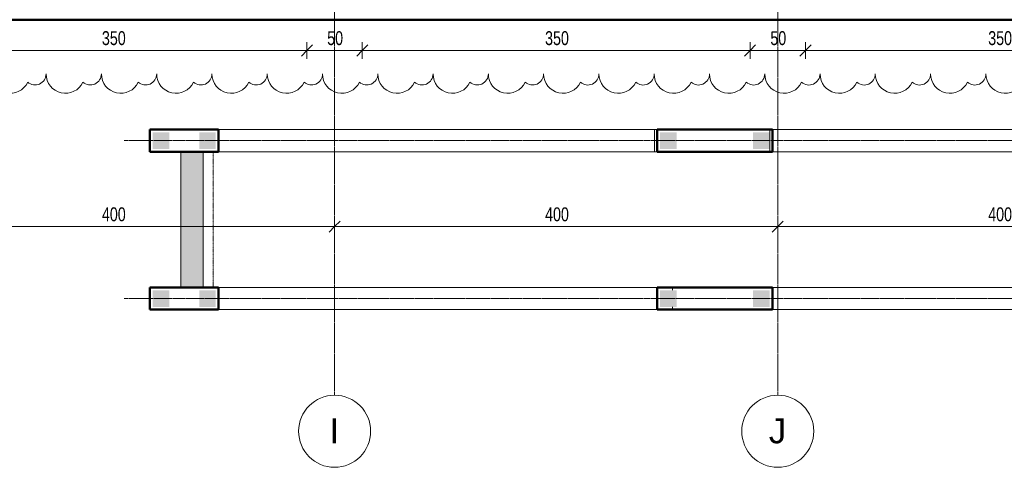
# Model space of a CAD drawing. Header units: millimetres. Extents: x 8507 to 110494, y 1100 to 66219.
# Tile 26 of 38: x 82204 to 91091, y 47737 to 51774. Entities that reach past the tile are written whole.
import ezdxf

# ---------------------------------------------------------------- set-up
doc = ezdxf.new("R2010")
doc.units = ezdxf.units.MM
doc.linetypes.add('Ligne de quadrillage', pattern=[22.225, 12.7, -3.175, 3.175, -3.175])
doc.linetypes.add('Projeté', pattern=[3.96875, 2.38125, -1.5875])
for name, color, linetype, lineweight in [('A-ANNO-DIMS', 211, 'Continuous', 9), ('A-ANNO-DIMS-50', 211, 'Continuous', 9), ('A-DETL-GENF', 92, 'Continuous', 5), ('A-DETL-MBND', 5, 'Continuous', 5), ('A-WALL', 113, 'Continuous', 9), ('G-ANNO-REVC', 71, 'Continuous', 9), ('S-GRID', 1, 'Continuous', 9), ('S-GRID-IDEN', 1, 'Continuous', 9), ('S-STRS-MBND', 31, 'Projeté', 5)]:
    doc.layers.add(name, color=color, linetype=linetype, lineweight=lineweight)
doc.styles.add('Arial', font='arial.ttf', dxfattribs={"height": 225})
doc.styles.add('Arial Narrow_3', font='ARIALN.TTF', dxfattribs={"width": 0.9, "height": 125})
doc.dimstyles.new('AB6_1_50_-_GB', dxfattribs={"dimscale": 304.8, "dimtxt": 127.928872, "dimasz": 0.328084, "dimexe": 0.246063, "dimexo": 0.0625, "dimgap": 0.04101, "dimtad": 1, "dimdec": 0, "dimlfac": 0.1, "dimdsep": 46, "dimtxsty": 'Arial Narrow_3', "dimblk1": 'OBLIQUE', "dimblk2": 'OBLIQUE', "dimsah": 1, "dimcen": 0.09, "dimazin": 0, "dimtfac": 1, "dimtdec": 4, "dimtix": 1, "dimtmove": 0, "dimatfit": 3, "dimfxl": 0.246063, "dimfxlon": 1, "dimtvp": 1, "dimtolj": 1, "dimtzin": 0, "dimarcsym": 2})

# ---------------------------------------------------------------- blocks, each defined once
blk = doc.blocks.new('Quadrillage - M_Extrémité de la ligne de quadrillage - Cercle-11575-R-1_IMPLANTATION variante')
at = {"layer": 'S-GRID-IDEN'}
blk.add_circle((0, 0), 6.5, dxfattribs=at)
blk = doc.blocks.new('DIMBLOCK128-R-1_IMPLANTATION variante')
at = {"layer": 'A-ANNO-DIMS-50'}
for p, q in [((81296.5, 51496.1), (81296.5, 51571.1)), ((84796.5, 51496.1), (84796.5, 51571.1)), ((81296.5, 51496.1), (84796.5, 51496.1)), ((81296.5, 51496.1), (81296.5, 51421.1)), ((84796.5, 51496.1), (84796.5, 51421.1))]:
    blk.add_line(p, q, dxfattribs=at)
at = {"layer": 'A-ANNO-DIMS-50', "lineweight": 18}
for p, q in [((81296.5, 51496.1), (81246.5, 51446.1)), ((81296.5, 51496.1), (81346.5, 51546.1)), ((84796.5, 51496.1), (84746.5, 51446.1)), ((84796.5, 51496.1), (84846.5, 51546.1))]:
    blk.add_line(p, q, dxfattribs=at)
at = {"layer": 'A-ANNO-DIMS-50', "color": 0, "insert": (82946, 51670.1), "char_height": 125, "width": 241.237, "attachment_point": 1, "line_spacing_factor": 0.974696, "style": 'Arial Narrow_3'}
blk.add_mtext('350', dxfattribs=at)
blk = doc.blocks.new('_Oblique')
at = {"color": 0, "linetype": 'ByBlock', "lineweight": -2}
blk.add_line((-0.5, -0.5), (0.5, 0.5), dxfattribs=at)
blk = doc.blocks.new('DIMBLOCK129-R-1_IMPLANTATION variante')
at = {"layer": 'A-ANNO-DIMS-50'}
for p, q in [((84796.5, 51496.1), (84796.5, 51571.1)), ((85296.5, 51496.1), (85296.5, 51571.1)), ((84796.5, 51496.1), (85296.5, 51496.1)), ((84796.5, 51496.1), (84796.5, 51421.1)), ((85296.5, 51496.1), (85296.5, 51421.1))]:
    blk.add_line(p, q, dxfattribs=at)
at = {"layer": 'A-ANNO-DIMS-50', "lineweight": 18}
for p, q in [((84796.5, 51496.1), (84746.5, 51446.1)), ((84796.5, 51496.1), (84846.5, 51546.1)), ((85296.5, 51496.1), (85246.5, 51446.1)), ((85296.5, 51496.1), (85346.5, 51546.1))]:
    blk.add_line(p, q, dxfattribs=at)
at = {"layer": 'A-ANNO-DIMS-50', "color": 0, "insert": (84979.5, 51670.1), "char_height": 125, "width": 160.825, "attachment_point": 1, "line_spacing_factor": 0.974696, "style": 'Arial Narrow_3'}
blk.add_mtext('50', dxfattribs=at)
blk = doc.blocks.new('DIMBLOCK130-R-1_IMPLANTATION variante')
at = {"layer": 'A-ANNO-DIMS-50'}
for p, q in [((85296.5, 51496.1), (85296.5, 51571.1)), ((88796.5, 51496.1), (88796.5, 51571.1)), ((85296.5, 51496.1), (88796.5, 51496.1)), ((85296.5, 51496.1), (85296.5, 51421.1)), ((88796.5, 51496.1), (88796.5, 51421.1))]:
    blk.add_line(p, q, dxfattribs=at)
at = {"layer": 'A-ANNO-DIMS-50', "lineweight": 18}
for p, q in [((85296.5, 51496.1), (85246.5, 51446.1)), ((85296.5, 51496.1), (85346.5, 51546.1)), ((88796.5, 51496.1), (88746.5, 51446.1)), ((88796.5, 51496.1), (88846.5, 51546.1))]:
    blk.add_line(p, q, dxfattribs=at)
at = {"layer": 'A-ANNO-DIMS-50', "color": 0, "insert": (86946, 51670.1), "char_height": 125, "width": 241.237, "attachment_point": 1, "line_spacing_factor": 0.974696, "style": 'Arial Narrow_3'}
blk.add_mtext('350', dxfattribs=at)
blk = doc.blocks.new('DIMBLOCK131-R-1_IMPLANTATION variante')
at = {"layer": 'A-ANNO-DIMS-50'}
for p, q in [((88796.5, 51496.1), (88796.5, 51571.1)), ((89296.5, 51496.1), (89296.5, 51571.1)), ((88796.5, 51496.1), (89296.5, 51496.1)), ((88796.5, 51496.1), (88796.5, 51421.1)), ((89296.5, 51496.1), (89296.5, 51421.1))]:
    blk.add_line(p, q, dxfattribs=at)
at = {"layer": 'A-ANNO-DIMS-50', "lineweight": 18}
for p, q in [((88796.5, 51496.1), (88746.5, 51446.1)), ((88796.5, 51496.1), (88846.5, 51546.1)), ((89296.5, 51496.1), (89246.5, 51446.1)), ((89296.5, 51496.1), (89346.5, 51546.1))]:
    blk.add_line(p, q, dxfattribs=at)
at = {"layer": 'A-ANNO-DIMS-50', "color": 0, "insert": (88979.5, 51670.1), "char_height": 125, "width": 160.825, "attachment_point": 1, "line_spacing_factor": 0.974696, "style": 'Arial Narrow_3'}
blk.add_mtext('50', dxfattribs=at)
blk = doc.blocks.new('DIMBLOCK132-R-1_IMPLANTATION variante')
at = {"layer": 'A-ANNO-DIMS-50'}
for p, q in [((89296.5, 51496.1), (89296.5, 51571.1)), ((92796.5, 51496.1), (92796.5, 51571.1)), ((89296.5, 51496.1), (92796.5, 51496.1)), ((89296.5, 51496.1), (89296.5, 51421.1)), ((92796.5, 51496.1), (92796.5, 51421.1))]:
    blk.add_line(p, q, dxfattribs=at)
at = {"layer": 'A-ANNO-DIMS-50', "lineweight": 18}
for p, q in [((89296.5, 51496.1), (89246.5, 51446.1)), ((89296.5, 51496.1), (89346.5, 51546.1)), ((92796.5, 51496.1), (92746.5, 51446.1)), ((92796.5, 51496.1), (92846.5, 51546.1))]:
    blk.add_line(p, q, dxfattribs=at)
at = {"layer": 'A-ANNO-DIMS-50', "color": 0, "insert": (90946, 51670.1), "char_height": 125, "width": 241.237, "attachment_point": 1, "line_spacing_factor": 0.974696, "style": 'Arial Narrow_3'}
blk.add_mtext('350', dxfattribs=at)
blk = doc.blocks.new('DIMBLOCK174-R-1_IMPLANTATION variante')
at = {"layer": 'A-ANNO-DIMS-50'}
for p, q in [((81046.5, 49907.3), (81046.5, 49982.3)), ((85046.5, 49907.3), (85046.5, 49982.3)), ((81046.5, 49907.3), (85046.5, 49907.3)), ((81046.5, 49907.3), (81046.5, 49832.3)), ((85046.5, 49907.3), (85046.5, 49832.3))]:
    blk.add_line(p, q, dxfattribs=at)
at = {"layer": 'A-ANNO-DIMS-50', "lineweight": 18}
for p, q in [((81046.5, 49907.3), (81096.5, 49957.3)), ((85046.5, 49907.3), (85096.5, 49957.3)), ((81046.5, 49907.3), (80996.5, 49857.3)), ((85046.5, 49907.3), (84996.5, 49857.3))]:
    blk.add_line(p, q, dxfattribs=at)
at = {"layer": 'A-ANNO-DIMS-50', "color": 0, "insert": (82946, 50081.3), "char_height": 125, "width": 241.237, "attachment_point": 1, "line_spacing_factor": 0.974696, "style": 'Arial Narrow_3'}
blk.add_mtext('400', dxfattribs=at)
blk = doc.blocks.new('DIMBLOCK175-R-1_IMPLANTATION variante')
at = {"layer": 'A-ANNO-DIMS-50'}
for p, q in [((85046.5, 49907.3), (85046.5, 49982.3)), ((89046.5, 49907.3), (89046.5, 49982.3)), ((85046.5, 49907.3), (89046.5, 49907.3)), ((85046.5, 49907.3), (85046.5, 49832.3)), ((89046.5, 49907.3), (89046.5, 49832.3))]:
    blk.add_line(p, q, dxfattribs=at)
at = {"layer": 'A-ANNO-DIMS-50', "lineweight": 18}
for p, q in [((85046.5, 49907.3), (85096.5, 49957.3)), ((89046.5, 49907.3), (89096.5, 49957.3)), ((85046.5, 49907.3), (84996.5, 49857.3)), ((89046.5, 49907.3), (88996.5, 49857.3))]:
    blk.add_line(p, q, dxfattribs=at)
at = {"layer": 'A-ANNO-DIMS-50', "color": 0, "insert": (86946, 50081.3), "char_height": 125, "width": 241.237, "attachment_point": 1, "line_spacing_factor": 0.974696, "style": 'Arial Narrow_3'}
blk.add_mtext('400', dxfattribs=at)
blk = doc.blocks.new('DIMBLOCK176-R-1_IMPLANTATION variante')
at = {"layer": 'A-ANNO-DIMS-50'}
for p, q in [((89046.5, 49907.3), (89046.5, 49982.3)), ((93046.5, 49907.3), (93046.5, 49982.3)), ((89046.5, 49907.3), (93046.5, 49907.3)), ((89046.5, 49907.3), (89046.5, 49832.3)), ((93046.5, 49907.3), (93046.5, 49832.3))]:
    blk.add_line(p, q, dxfattribs=at)
at = {"layer": 'A-ANNO-DIMS-50', "lineweight": 18}
for p, q in [((89046.5, 49907.3), (89096.5, 49957.3)), ((93046.5, 49907.3), (93096.5, 49957.3)), ((89046.5, 49907.3), (88996.5, 49857.3)), ((93046.5, 49907.3), (92996.5, 49857.3))]:
    blk.add_line(p, q, dxfattribs=at)
at = {"layer": 'A-ANNO-DIMS-50', "color": 0, "insert": (90946, 50081.3), "char_height": 125, "width": 241.237, "attachment_point": 1, "line_spacing_factor": 0.974696, "style": 'Arial Narrow_3'}
blk.add_mtext('400', dxfattribs=at)
blk = doc.blocks.new('Family - ___-3290714-R-1_IMPLANTATION variante')
at = {"layer": 'G-ANNO-REVC'}
for centre, radius, start, end in [((19013.2, 50617.9), 174.6, 177.88638, 332.67761), ((19237.6, 50609.6), 99.8, 226.07606, 357.88638), ((19511.9, 50599.5), 174.6, 177.88638, 332.67761), ((19736.2, 50591.2), 99.8, 226.07606, 357.88638), ((20010.5, 50581.1), 174.6, 177.88638, 332.67761), ((20234.9, 50572.8), 99.8, 226.07606, 357.88638), ((20509.1, 50562.6), 174.6, 177.88638, 332.67761), ((20733.5, 50554.4), 99.8, 226.07606, 357.88638), ((21007.8, 50544.2), 174.6, 177.88638, 332.67761), ((21232.1, 50536), 99.8, 226.07606, 357.88638), ((21506.4, 50525.8), 174.6, 177.88638, 332.67761), ((21730.8, 50517.6), 99.8, 226.07606, 357.88638), ((22005, 50507.4), 174.6, 177.88638, 332.67761), ((22229.4, 50499.2), 99.8, 226.07606, 357.88638), ((22503.6, 50489), 174.6, 177.88638, 332.67761), ((22728, 50480.8), 99.8, 226.07606, 357.88638), ((23002.3, 50470.6), 174.6, 177.88638, 332.67761), ((23226.7, 50462.4), 99.8, 226.07606, 357.88638), ((23500.9, 50452.2), 174.6, 177.88638, 332.67761), ((23725.3, 50444), 99.8, 226.07606, 357.88638), ((23999.5, 50433.8), 174.6, 177.88638, 332.67761), ((24223.9, 50425.5), 99.8, 226.07606, 357.88638), ((24498.2, 50415.4), 174.6, 177.88638, 332.67761), ((24722.5, 50407.1), 99.8, 226.07606, 357.88638), ((24996.8, 50397), 174.6, 177.88638, 332.67761), ((25221.2, 50388.7), 99.8, 226.07606, 357.88638), ((25495.4, 50378.6), 174.6, 177.88638, 332.67761), ((25719.8, 50370.3), 99.8, 226.07606, 357.88638), ((25994, 50360.2), 174.6, 177.88638, 332.67761), ((26218.4, 50351.9), 99.8, 226.07606, 357.88638), ((26492.7, 50341.8), 174.6, 177.88638, 332.67761), ((26717.1, 50333.5), 99.8, 226.07606, 357.88638), ((26991.3, 50323.4), 174.6, 177.88638, 332.67761), ((27215.7, 50315.1), 99.8, 226.07606, 357.88638), ((27489.9, 50305), 174.6, 177.88638, 332.67761), ((27714.3, 50296.7), 99.8, 226.07606, 357.88638), ((27988.6, 50286.6), 174.6, 177.88638, 332.67761)]:
    blk.add_arc(centre, radius, start, end, dxfattribs=at)

msp = doc.modelspace()

# ---------------------------------------------------------------- hatches: boundary and pattern name
at = {"layer": 'A-DETL-GENF'}
for points in [[(83404.1, 50608.1), (83554.1, 50608.1), (83554.1, 50758.1), (83404.1, 50758.1)], [(83824.1, 50608.1), (83974.1, 50608.1), (83974.1, 50758.1), (83824.1, 50758.1)], [(87982.6, 50608.1), (88132.6, 50608.1), (88132.6, 50758.1), (87982.6, 50758.1)], [(88822.6, 50608.1), (88972.6, 50608.1), (88972.6, 50758.1), (88822.6, 50758.1)], [(83404.1, 49184.2), (83554.1, 49184.2), (83554.1, 49334.2), (83404.1, 49334.2)], [(83824.1, 49184.2), (83974.1, 49184.2), (83974.1, 49334.2), (83824.1, 49334.2)], [(87982.6, 49184.2), (88132.6, 49184.2), (88132.6, 49334.2), (87982.6, 49334.2)], [(88822.8, 49184.2), (88972.8, 49184.2), (88972.8, 49334.2), (88822.8, 49334.2)]]:
    msp.add_hatch(color=8, dxfattribs=at).paths.add_polyline_path(points)
at = {"layer": 'A-DETL-MBND'}
msp.add_hatch(color=254, dxfattribs=at).paths.add_polyline_path([(83859.1, 49364.1), (83859.1, 50583.1), (83659.1, 50583.1), (83659.1, 49364.1)])

# ---------------------------------------------------------------- linework, layer by layer
at = {"layer": 'A-DETL-MBND', "color": 7}
for p, q in [((83859.1, 50583.1), (83659.1, 50583.1)), ((83659.1, 50583.1), (83659.1, 49364.1)), ((83659.1, 50583.1), (83859.1, 50583.1)), ((83659.1, 49364.1), (83659.1, 50583.1)), ((83859.1, 49364.1), (83859.1, 50583.1)), ((83859.1, 49364.1), (83859.1, 50583.1)), ((83659.1, 49364.1), (83859.1, 49364.1)), ((83859.1, 49364.1), (83659.1, 49364.1))]:
    msp.add_line(p, q, dxfattribs=at)
at = {"layer": 'A-WALL', "lineweight": 50}
for p, q in [((93176.5, 51773.7), (57296.5, 51773.7)), ((83999.1, 50783.1), (83379.1, 50783.1)), ((83379.1, 50583.1), (83379.1, 50783.1)), ((83999.1, 50583.1), (83999.1, 50783.1)), ((87957.6, 50783.1), (88997.6, 50783.1)), ((87957.6, 50583.1), (87957.6, 50783.1)), ((88997.6, 50583.1), (88997.6, 50783.1)), ((83379.1, 50583.1), (83999.1, 50583.1)), ((88997.6, 50583.1), (87957.6, 50583.1)), ((83999.1, 49359.2), (83379.1, 49359.2)), ((83379.1, 49159.2), (83379.1, 49359.2)), ((83999.1, 49159.2), (83999.1, 49359.2)), ((87957.6, 49359.2), (88997.8, 49359.2)), ((87957.6, 49159.2), (87957.6, 49359.2)), ((88997.8, 49159.2), (88997.8, 49359.2)), ((83379.1, 49159.2), (83999.1, 49159.2)), ((88997.8, 49159.2), (87957.6, 49159.2))]:
    msp.add_line(p, q, dxfattribs=at)
at = {"layer": 'A-WALL'}
for p, q in [((83999.1, 50783.1), (93389.1, 50783.1)), ((87935.1, 50783.1), (87935.1, 50583.1)), ((88975.1, 50783.1), (88975.1, 50583.1)), ((83999.1, 50583.1), (87957.6, 50583.1)), ((88997.6, 50583.1), (91680.1, 50583.1)), ((83999.1, 49359.2), (87957.6, 49359.2)), ((88095.9, 49359.2), (88095.9, 49334.2)), ((91680.1, 49359.2), (88997.8, 49359.2)), ((83999.1, 49159.2), (87957.6, 49159.2)), ((88095.9, 49184.2), (88095.9, 49159.2)), ((88997.8, 49159.2), (91680.1, 49159.2))]:
    msp.add_line(p, q, dxfattribs=at)
at = {"layer": 'S-GRID', "linetype": 'Ligne de quadrillage'}
for p, q in [((85046.5, 48387.1), (85046.5, 65568.7)), ((89046.5, 48387.1), (89046.5, 65568.7)), ((83146.5, 50683.1), (98096.2, 50683.1)), ((83146.5, 49259.2), (98096.2, 49259.2))]:
    msp.add_line(p, q, dxfattribs=at)
at = {"layer": 'S-STRS-MBND'}
for p, q in [((83659.1, 50583.1), (83659.1, 49359.2)), ((83949.1, 50583.1), (83659.1, 50583.1)), ((83949.1, 49359.2), (83949.1, 50583.1)), ((93109.1, 50583.1), (83949.1, 50583.1)), ((83659.1, 49359.2), (83949.1, 49359.2)), ((93109.1, 49359.2), (83949.1, 49359.2))]:
    msp.add_line(p, q, dxfattribs=at)

# ---------------------------------------------------------------- block references
at = {"layer": 'G-ANNO-REVC', "rotation": 2.113623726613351}
msp.add_blockref('Family - ___-3290714-R-1_IMPLANTATION variante', (64984.6, 0), dxfattribs=at)
at = {"layer": 'S-GRID-IDEN', "xscale": 49.99999999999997, "yscale": 49.99999999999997, "zscale": 49.99999999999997}
for p in [(85046.5, 48062.1), (89046.5, 48062.1)]:
    msp.add_blockref('Quadrillage - M_Extrémité de la ligne de quadrillage - Cercle-11575-R-1_IMPLANTATION variante', p, dxfattribs=at)

# ---------------------------------------------------------------- dimensions: what is measured, and where the dimension line sits
at = {"layer": 'A-ANNO-DIMS'}
for base, p1, p2, override, picture, middle in [((84796.5, 51496.1), (81296.5, 51571.1), (84796.5, 51571.1), {"dimpost": '<>', "dimfxl": 3500}, 'DIMBLOCK128-R-1_IMPLANTATION variante', (83046.5, 51572.4)), ((85296.5, 51496.1), (84796.5, 51571.1), (85296.5, 51571.1), {"dimpost": '<>', "dimfxl": 500}, 'DIMBLOCK129-R-1_IMPLANTATION variante', (85046.5, 51572.4)), ((88796.5, 51496.1), (85296.5, 51571.1), (88796.5, 51571.1), {"dimpost": '<>', "dimfxl": 3500}, 'DIMBLOCK130-R-1_IMPLANTATION variante', (87046.5, 51572.4)), ((92796.5, 51496.1), (89296.5, 51571.1), (92796.5, 51571.1), {"dimpost": '<>', "dimfxl": 3500}, 'DIMBLOCK132-R-1_IMPLANTATION variante', (91046.5, 51572.4)), ((85046.5, 49907.3), (81046.5, 49982.3), (85046.5, 49982.3), {"dimpost": '<>', "dimfxl": 4000}, 'DIMBLOCK174-R-1_IMPLANTATION variante', (83046.5, 49983.6)), ((89046.5, 49907.3), (85046.5, 49982.3), (89046.5, 49982.3), {"dimpost": '<>', "dimfxl": 4000}, 'DIMBLOCK175-R-1_IMPLANTATION variante', (87046.5, 49983.6)), ((93046.5, 49907.3), (89046.5, 49982.3), (93046.5, 49982.3), {"dimpost": '<>', "dimfxl": 4000}, 'DIMBLOCK176-R-1_IMPLANTATION variante', (91046.5, 49983.6))]:
    dim = msp.add_linear_dim(base=base, p1=p1, p2=p2, dimstyle='AB6_1_50_-_GB', override=override, dxfattribs=at)
    dim.commit()
    dim.dimension.update_dxf_attribs({"geometry": picture, "text_midpoint": middle})
dim = msp.add_linear_dim(base=(89296.5, 51496.1), p1=(88796.5, 51571.1), p2=(89296.5, 51571.1), angle=0, dimstyle='AB6_1_50_-_GB', override={"dimpost": '<>', "dimfxl": 500}, dxfattribs=at)
dim.commit()
dim.dimension.update_dxf_attribs({"geometry": 'DIMBLOCK131-R-1_IMPLANTATION variante', "text_midpoint": (89046.5, 51572.4)})

# ---------------------------------------------------------------- next in the draw order: texts
at = {"layer": 'S-GRID-IDEN', "char_height": 225, "attachment_point": 1, "style": 'Arial', "bg_fill": 3, "box_fill_scale": 1.25, "bg_fill_color": 256, "bg_fill_true_color": 13158600, "bg_fill_transparency": 0}
for s, insert, width in [('I', (85000.2, 48178.3), 108.228), ('J', (88965.5, 48178.3), 192.405)]:
    msp.add_mtext(s, dxfattribs=dict(at, insert=insert, width=width))

doc.saveas('drawing.dxf')
